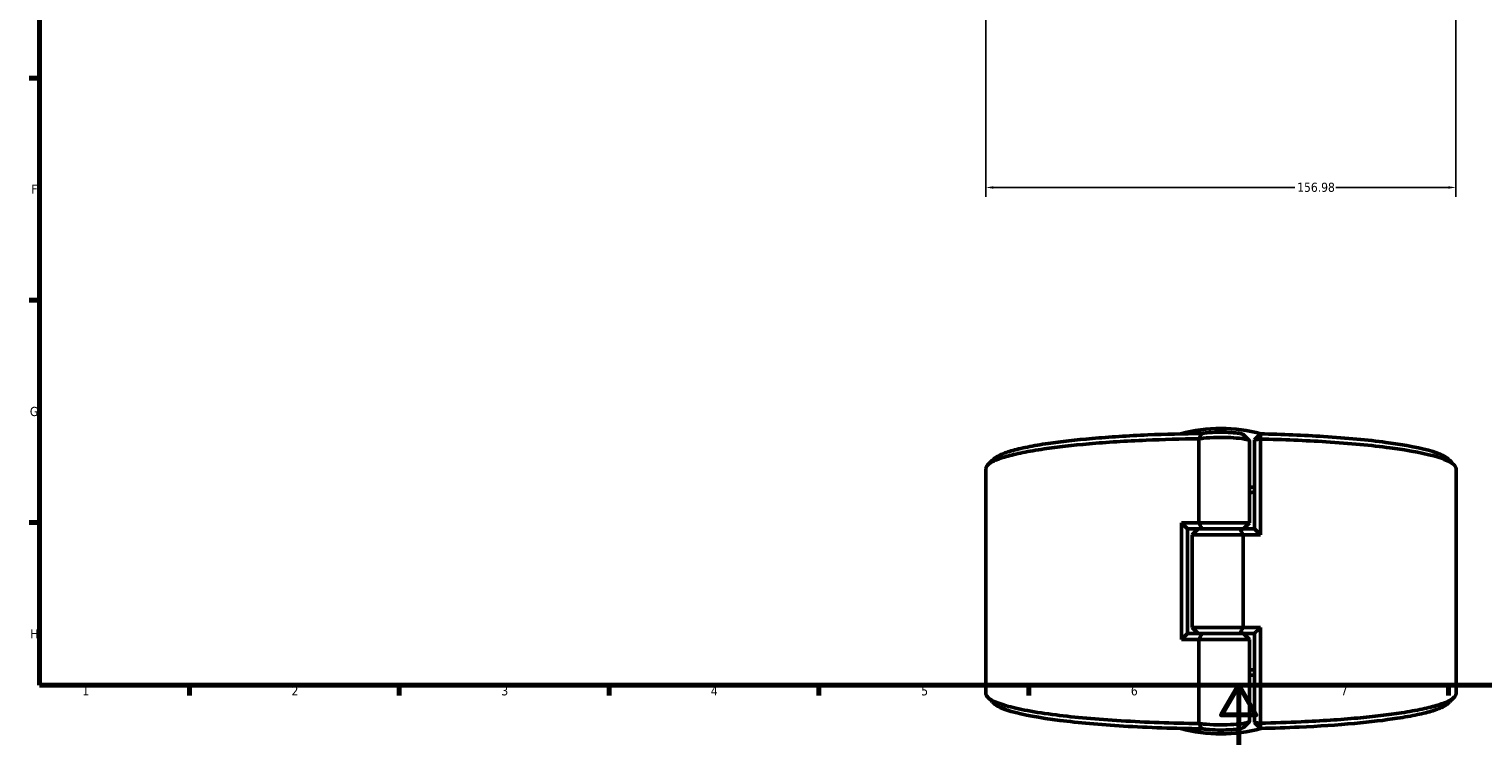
# Model space of a CAD drawing. Header units: millimetres. Extents: x 0 to 898, y 0 to 848.
# Tile 1 of 8: x 17 to 502, y 0 to 239. Entities that reach past the tile are written whole.
import ezdxf

# ---------------------------------------------------------------- set-up
doc = ezdxf.new("R2010")
doc.units = ezdxf.units.MM
for name, color, linetype, lineweight in [('Border (ANSI)', 7, 'Continuous', 70), ('Dimension (ANSI)', 7, 'Continuous', 25), ('Visible (ANSI)', 7, 'Continuous', 50)]:
    doc.layers.add(name, color=color, linetype=linetype, lineweight=lineweight)
doc.styles.add('Note Text (ANSI)', font='tahoma.ttf')
doc.dimstyles.new('Default - mm (ANSI)', dxfattribs={"dimtxt": 3.048, "dimasz": 2.5, "dimexe": 3.175, "dimexo": 1.6002, "dimgap": 0.8, "dimtad": 0, "dimtoh": 1, "dimrnd": 1e-08, "dimzin": 4, "dimdsep": 46, "dimtxsty": 'Note Text (ANSI)', "dimcen": 0.09, "dimdle": 10, "dimclrd": 256, "dimclre": 256, "dimclrt": 256, "dimadec": 1, "dimazin": 1, "dimtfac": 1, "dimtofl": 0, "dimtmove": 0, "dimatfit": 3, "dimfxl": 1, "dimtolj": 1, "dimtzin": 4, "dimlwd": -1, "dimlwe": -1, "dimarcsym": 0})

# ---------------------------------------------------------------- blocks, each defined once
blk = doc.blocks.new('Borders Default Border')
at = {"layer": 'Border (ANSI)'}
for p, q in [((20, 222.75), (16.55, 222.75)), ((20, 148.5), (16.55, 148.5)), ((20, 74.25), (16.55, 74.25)), ((70.08, 20), (70.08, 16.55)), ((140.17, 20), (140.17, 16.55)), ((210.25, 20), (210.25, 16.55)), ((280.33, 20), (280.33, 16.55)), ((350.42, 20), (350.42, 16.55)), ((490.58, 20), (490.58, 16.55))]:
    blk.add_line(p, q, dxfattribs=at)
at = {"layer": 'Border (ANSI)', "flags": 128}
for points in [[(20, 20), (20, 574), (821, 574), (821, 20), (20, 20)], [(420.5, 0), (420.5, 20), (414.73, 10), (426.27, 10), (420.5, 20)]]:
    blk.add_lwpolyline(points, dxfattribs=at)
at = {"layer": 'Border (ANSI)', "char_height": 3.05, "attachment_point": 7, "style": 'Note Text (ANSI)'}
for s, insert in [('F', (17.29, 184.1)), ('G', (16.81, 109.79)), ('H', (16.97, 35.6)), ('1', (34.35, 16.55)), ('2', (104.2, 16.55)), ('3', (174.26, 16.49)), ('4', (244.23, 16.55)), ('5', (314.48, 16.49)), ('6', (384.49, 16.49)), ('7', (454.6, 16.55))]:
    blk.add_mtext(s, dxfattribs=dict(at, insert=insert))
blk = doc.blocks.new('*D8')
at = {"layer": 'Defpoints', "color": 0, "transparency": 16777216}
for p in [(336.08, 322.2), (493.06, 323.99), (493.06, 186.2)]:
    blk.add_point(p, dxfattribs=at)
at = {"layer": 'Dimension (ANSI)', "transparency": 16777216}
for p, q in [((336.08, 320.59), (336.08, 183.02)), ((493.06, 322.39), (493.06, 183.02)), ((338.58, 186.2), (439.23, 186.2)), ((490.56, 186.2), (452.93, 186.2))]:
    blk.add_line(p, q, dxfattribs=at)
for points in [[(338.58, 186.61), (338.58, 185.78), (336.08, 186.2)], [(490.56, 186.61), (490.56, 185.78), (493.06, 186.2)]]:
    blk.add_solid(points, dxfattribs=at)
at = {"layer": 'Dimension (ANSI)', "transparency": 16777216, "insert": (440.03, 187.79), "char_height": 3.048, "attachment_point": 1, "style": 'Note Text (ANSI)'}
blk.add_mtext('\\A1;156.98', dxfattribs=at)

msp = doc.modelspace()

# ---------------------------------------------------------------- linework, layer by layer
at = {"layer": 'Visible (ANSI)'}
for p, q in [((407.194, 102.252), (407.194, 74.208)), ((425.783, 101.931), (427.783, 103.905)), ((427.759, 102.163), (425.783, 101.931)), ((427.759, 70.208), (427.759, 102.163)), ((424.153, 74.208), (424.153, 101.467)), ((425.783, 101.931), (425.783, 72.187)), ((336.083, 17.177), (336.083, 92.24)), ((493.083, 17.177), (493.083, 92.24)), ((401.407, 74.208), (401.407, 35.208)), ((401.407, 74.208), (407.194, 74.208)), ((407.194, 74.208), (424.153, 74.208)), ((422.153, 72.208), (424.153, 74.208)), ((403.383, 72.229), (403.383, 37.187)), ((408.264, 72.208), (403.383, 72.208)), ((407.013, 72.208), (405.013, 70.208)), ((421.972, 70.208), (405.013, 70.208)), ((405.013, 39.208), (405.013, 70.208)), ((420.902, 72.208), (408.264, 72.208)), ((408.264, 72.208), (420.902, 72.208)), ((420.902, 72.208), (425.783, 72.208)), ((427.759, 70.208), (421.972, 70.208)), ((421.972, 39.208), (421.972, 70.208)), ((405.013, 39.208), (421.972, 39.208)), ((407.013, 37.208), (405.013, 39.208)), ((421.972, 39.208), (427.759, 39.208)), ((427.759, 7.253), (427.759, 39.208)), ((407.194, 35.208), (401.407, 35.208)), ((403.383, 37.208), (408.264, 37.208)), ((424.153, 35.208), (407.194, 35.208)), ((407.194, 35.208), (407.194, 7.165)), ((408.264, 37.208), (420.902, 37.208)), ((420.902, 37.208), (408.264, 37.208)), ((425.783, 37.208), (420.902, 37.208)), ((422.153, 37.208), (424.153, 35.208)), ((424.153, 7.95), (424.153, 35.208)), ((425.783, 37.229), (425.783, 7.485)), ((425.783, 7.485), (427.759, 7.253)), ((427.783, 5.511), (425.783, 7.485))]:
    msp.add_line(p, q, dxfattribs=at)
for start, end in [(74.69446, 105.30554), (254.69446, 285.30554)]:
    msp.add_arc((414.583, 54.708), 51, start, end, dxfattribs=at)
for points, knots in [([(336.085, 92.24), (336.084, 92.625), (336.256, 93.009), (336.6, 93.392), (337.054, 93.895), (337.804, 94.394), (339.882, 95.371), (341.21, 95.85), (344.41, 96.776), (346.283, 97.224), (350.532, 98.078), (352.908, 98.484), (359.928, 99.513), (364.997, 100.088), (376.444, 101.084), (382.883, 101.493), (395.318, 102.028), (401.224, 102.189), (407.194, 102.261)], [1.5675609, 1.5675609, 1.5675609, 1.5675609, 1.6824415, 1.6824415, 1.6824415, 1.8336356, 1.8336356, 1.9848297, 1.9848297, 2.1360238, 2.1360238, 2.2872179, 2.2872179, 2.5442478, 2.5442478, 2.8170809, 2.8170809, 3.0470146, 3.0470146, 3.0470146, 3.0470146]), ([(408.269, 104.019), (402.124, 103.954), (396.041, 103.793), (383.603, 103.257), (377.315, 102.857), (366.143, 101.884), (361.2, 101.323), (354.363, 100.318), (352.051, 99.921), (347.92, 99.087), (346.101, 98.65), (342.998, 97.746), (341.714, 97.279), (339.813, 96.374), (339.142, 95.939), (338.703, 95.5)], [-3.058948, -3.058948, -3.058948, -3.058948, -2.8170809, -2.8170809, -2.5442478, -2.5442478, -2.2872179, -2.2872179, -2.1360238, -2.1360238, -1.9848297, -1.9848297, -1.8336356, -1.8336356, -1.6981068, -1.6981068, -1.6981068, -1.6981068]), ([(407.194, 102.252), (407.643, 102.323), (408.151, 102.387), (410.047, 102.58), (411.663, 102.669), (414.816, 102.723), (416.336, 102.702), (419.16, 102.573), (420.461, 102.463), (422.157, 102.231), (422.71, 102.129), (423.137, 102.019), (423.563, 101.909), (423.864, 101.791), (424.109, 101.602), (424.152, 101.535), (424.152, 101.467)], [-4.0446779, -4.0446779, -4.0446779, -4.0446779, -3.8196885, -3.8196885, -3.2755539, -3.2755539, -2.795941, -2.795941, -2.3134455, -2.3134455, -2.0118858, -2.0118858, -2.0118858, -1.7103261, -1.7103261, -1.5442628, -1.5442628, -1.5442628, -1.5442628]), ([(408.269, 104.019), (408.084, 103.729), (407.903, 103.436), (407.55, 102.851), (407.377, 102.556), (407.208, 102.262)], [-0.27920966, -0.27920966, -0.27920966, -0.27920966, -0.13971603, -0.13971603, 0, 0, 0, 0]), ([(422.092, 103.606), (422.088, 103.61), (422.084, 103.614), (421.973, 103.715), (421.752, 103.81), (421.426, 103.898), (421.1, 103.987), (420.67, 104.069), (419.33, 104.256), (418.287, 104.344), (416.006, 104.449), (414.771, 104.466), (412.216, 104.422), (410.91, 104.35), (409.233, 104.177), (408.7, 104.102), (408.269, 104.019)], [1.6979235, 1.6979235, 1.6979235, 1.6979235, 1.7103261, 1.7103261, 2.0118858, 2.0118858, 2.0118858, 2.3134455, 2.3134455, 2.795941, 2.795941, 3.2755539, 3.2755539, 3.8196885, 3.8196885, 4.1289903, 4.1289903, 4.1289903, 4.1289903]), ([(427.759, 102.163), (427.763, 102.454), (427.767, 102.744), (427.775, 103.325), (427.779, 103.615), (427.783, 103.905)], [-0.26658778, -0.26658778, -0.26658778, -0.26658778, -0.13330646, -0.13330646, 0, 0, 0, 0]), ([(427.759, 102.163), (435.344, 101.997), (442.738, 101.687), (457.567, 100.737), (464.831, 100.054), (477.846, 98.328), (483.343, 97.254), (490.134, 95.151), (492.048, 94.156), (492.763, 93.147), (492.976, 92.846), (493.083, 92.543), (493.083, 92.24)], [0.1691912, 0.1691912, 0.1691912, 0.1691912, 0.4641836, 0.4641836, 0.8043623, 0.8043623, 1.1811862, 1.1811862, 1.483598, 1.483598, 1.483598, 1.5740318, 1.5740318, 1.5740318, 1.5740318]), ([(490.463, 95.5), (489.613, 96.35), (487.889, 97.185), (481.697, 99.116), (476.353, 100.165), (463.67, 101.851), (456.582, 102.519), (442.197, 103.441), (435.084, 103.742), (427.783, 103.905)], [-1.4434858, -1.4434858, -1.4434858, -1.4434858, -1.1811862, -1.1811862, -0.8043623, -0.8043623, -0.4641836, -0.4641836, -0.1734532, -0.1734532, -0.1734532, -0.1734532]), ([(407.194, 7.155), (398.232, 7.264), (389.419, 7.573), (373.23, 8.547), (365.838, 9.207), (352.498, 10.893), (346.799, 11.949), (339.609, 14.03), (337.507, 15.018), (336.6, 16.025), (336.256, 16.407), (336.083, 16.792), (336.083, 17.177)], [-3.0470146, -3.0470146, -3.0470146, -3.0470146, -2.7018776, -2.7018776, -2.3616984, -2.3616984, -1.9848297, -1.9848297, -1.6824415, -1.6824415, -1.6824415, -1.5675609, -1.5675609, -1.5675609, -1.5675609]), ([(493.082, 17.177), (493.082, 16.874), (492.976, 16.571), (492.763, 16.269), (492.405, 15.765), (491.75, 15.264), (489.859, 14.28), (488.622, 13.797), (485.599, 12.861), (483.811, 12.408), (479.725, 11.541), (477.427, 11.127), (470.603, 10.076), (465.644, 9.486), (454.388, 8.454), (448.029, 8.025), (436.931, 7.509), (432.38, 7.354), (427.759, 7.253)], [-1.5740318, -1.5740318, -1.5740318, -1.5740318, -1.483598, -1.483598, -1.483598, -1.3323921, -1.3323921, -1.1811862, -1.1811862, -1.0299804, -1.0299804, -0.8787745, -0.8787745, -0.6217246, -0.6217246, -0.348911, -0.348911, -0.1691912, -0.1691912, -0.1691912, -0.1691912]), ([(338.703, 13.916), (339.632, 12.988), (341.607, 12.076), (348.417, 10.092), (353.96, 9.06), (366.962, 7.414), (374.176, 6.768), (390.263, 5.8), (399.197, 5.494), (408.269, 5.398)], [1.6981068, 1.6981068, 1.6981068, 1.6981068, 1.9848297, 1.9848297, 2.3616984, 2.3616984, 2.7018776, 2.7018776, 3.058948, 3.058948, 3.058948, 3.058948]), ([(427.783, 5.511), (432.189, 5.61), (436.528, 5.758), (447.268, 6.259), (453.478, 6.678), (464.462, 7.686), (469.297, 8.263), (475.941, 9.289), (478.177, 9.693), (482.148, 10.54), (483.883, 10.982), (486.813, 11.896), (488.008, 12.367), (489.588, 13.199), (490.104, 13.557), (490.464, 13.916)], [0.1734532, 0.1734532, 0.1734532, 0.1734532, 0.348911, 0.348911, 0.6217246, 0.6217246, 0.8787745, 0.8787745, 1.0299804, 1.0299804, 1.1811862, 1.1811862, 1.3323921, 1.3323921, 1.4434858, 1.4434858, 1.4434858, 1.4434858]), ([(424.152, 7.95), (424.152, 7.882), (424.109, 7.814), (423.864, 7.626), (423.563, 7.507), (423.137, 7.397), (422.71, 7.287), (422.157, 7.185), (420.461, 6.954), (419.16, 6.844), (416.336, 6.714), (414.816, 6.693), (411.663, 6.748), (410.047, 6.836), (408.151, 7.029), (407.643, 7.094), (407.194, 7.165)], [1.5442628, 1.5442628, 1.5442628, 1.5442628, 1.7103261, 1.7103261, 2.0118858, 2.0118858, 2.0118858, 2.3134455, 2.3134455, 2.795941, 2.795941, 3.2755539, 3.2755539, 3.8196885, 3.8196885, 4.0446779, 4.0446779, 4.0446779, 4.0446779]), ([(407.208, 7.155), (407.375, 6.863), (407.547, 6.571), (407.9, 5.985), (408.083, 5.69), (408.269, 5.398)], [-0.27924109, -0.27924109, -0.27924109, -0.27924109, -0.14081279, -0.14081279, 0, 0, 0, 0]), ([(408.269, 5.398), (408.7, 5.314), (409.233, 5.239), (410.91, 5.066), (412.216, 4.994), (414.771, 4.95), (416.006, 4.967), (418.287, 5.072), (419.33, 5.161), (420.67, 5.348), (421.1, 5.43), (421.426, 5.518), (421.752, 5.606), (421.973, 5.701), (422.084, 5.802), (422.088, 5.806), (422.092, 5.81)], [-4.1289903, -4.1289903, -4.1289903, -4.1289903, -3.8196885, -3.8196885, -3.2755539, -3.2755539, -2.795941, -2.795941, -2.3134455, -2.3134455, -2.0118858, -2.0118858, -2.0118858, -1.7103261, -1.7103261, -1.6979235, -1.6979235, -1.6979235, -1.6979235]), ([(427.783, 5.511), (427.779, 5.801), (427.775, 6.092), (427.767, 6.673), (427.763, 6.963), (427.759, 7.253)], [-0.26658755, -0.26658755, -0.26658755, -0.26658755, -0.13328081, -0.13328081, 0, 0, 0, 0])]:
    msp.add_open_spline(points, degree=3, knots=knots, dxfattribs=at)
for points in [[(407.208, 102.262), (407.203, 102.258), (407.199, 102.255), (407.194, 102.252)], [(407.208, 102.262), (407.203, 102.262), (407.199, 102.262), (407.194, 102.261)], [(422.092, 103.606), (422.752, 102.945), (423.414, 102.284), (424.075, 101.623)], [(336.72, 93.517), (337.381, 94.178), (338.042, 94.839), (338.703, 95.5)], [(490.464, 95.5), (491.125, 94.839), (491.786, 94.178), (492.447, 93.517)], [(425.783, 86.126), (425.241, 86.114), (424.697, 86.102), (424.153, 86.092)], [(424.153, 84.348), (424.697, 84.359), (425.241, 84.371), (425.783, 84.383)], [(403.383, 72.229), (402.723, 72.885), (402.064, 73.545), (401.407, 74.208)], [(407.194, 74.208), (407.533, 73.541), (407.891, 72.866), (408.264, 72.208)], [(420.902, 72.208), (421.275, 71.55), (421.634, 70.875), (421.972, 70.208)], [(425.783, 72.187), (426.444, 71.532), (427.103, 70.872), (427.759, 70.208)], [(420.902, 37.208), (421.275, 37.866), (421.634, 38.541), (421.972, 39.208)], [(427.759, 39.208), (427.103, 38.545), (426.444, 37.885), (425.783, 37.229)], [(403.383, 37.187), (402.723, 36.532), (402.064, 35.872), (401.407, 35.208)], [(408.264, 37.208), (407.891, 36.55), (407.533, 35.875), (407.194, 35.208)], [(425.783, 25.033), (425.241, 25.046), (424.698, 25.058), (424.153, 25.068)], [(424.153, 23.325), (424.698, 23.314), (425.241, 23.303), (425.783, 23.291)], [(338.703, 13.916), (338.042, 14.578), (337.381, 15.239), (336.72, 15.9)], [(492.447, 15.9), (491.786, 15.239), (491.125, 14.578), (490.464, 13.916)], [(407.194, 7.165), (407.199, 7.161), (407.203, 7.158), (407.208, 7.155)], [(407.194, 7.155), (407.199, 7.155), (407.203, 7.155), (407.208, 7.155)], [(424.075, 7.793), (423.414, 7.133), (422.752, 6.472), (422.092, 5.81)]]:
    msp.add_open_spline(points, degree=3, dxfattribs=at)

# ---------------------------------------------------------------- block references
msp.add_blockref('Borders Default Border', (0, 0))

# ---------------------------------------------------------------- dimensions: what is measured, and where the dimension line sits
at = {"layer": 'Dimension (ANSI)'}
dim = msp.add_linear_dim(base=(493.063, 186.195), p1=(336.083, 322.195), p2=(493.063, 323.988), angle=180, dimstyle='Default - mm (ANSI)', override={"dimgap": 0.8, "dimtoh": 0, "dimdec": 2, "dimtol": 0, "dimlim": 0, "dimtp": 0, "dimtm": 0, "dimtdec": 2, "dimatfit": 1}, dxfattribs=at)
dim.commit()
dim.dimension.update_dxf_attribs({"geometry": '*D8', "text_midpoint": (446.083, 186.195), "dimtype": 160})

doc.saveas('drawing.dxf')
